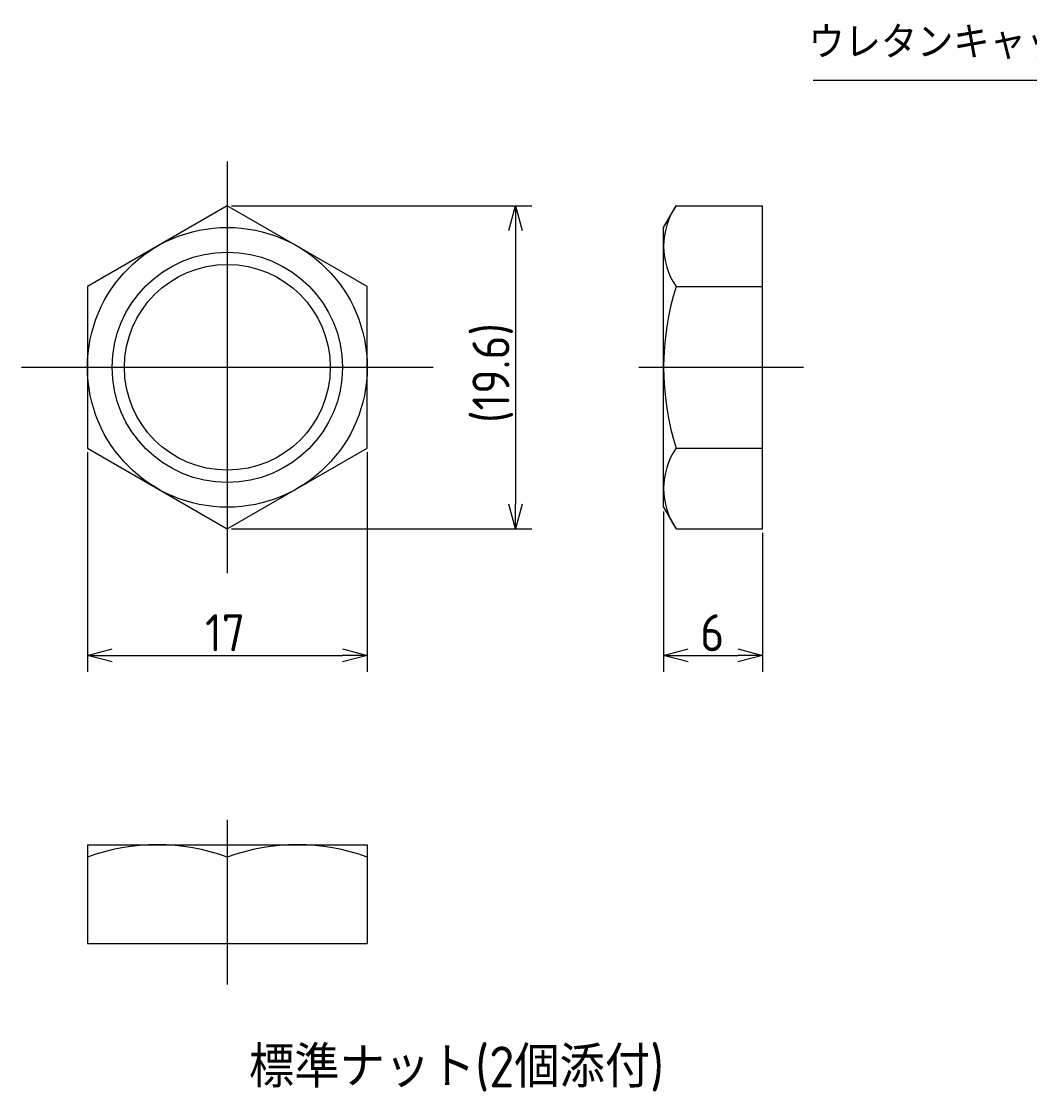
# Model space of a CAD drawing. Extents: x 120 to 300, y 121 to 186.
# Tile 1 of 4: x 120 to 181, y 121 to 186. Entities that reach past the tile are written whole.
import ezdxf

# ---------------------------------------------------------------- set-up
doc = ezdxf.new("R2010")
doc.units = 0
doc.linetypes.add('CENTER', pattern=[50.8, 31.75, -6.35, 6.35, -6.35])
doc.layers.get('0').update_dxf_attribs({"linetype": 'CONTINUOUS'})
doc.layers.get('DEFPOINTS').update_dxf_attribs({"linetype": 'CONTINUOUS'})
doc.layers.add('図形', color=7, linetype='CONTINUOUS')
doc.layers.add('寸法_文字', color=3, linetype='CONTINUOUS')
doc.layers.get('0').off()
doc.styles.add('DIMENSION', font='isocp.shx', dxfattribs={"bigfont": 'bigfont.shx'})
doc.dimstyles.get("Standard").update_dxf_attribs({"dimtxt": 0.18, "dimasz": 0.18, "dimexe": 0.18, "dimexo": 0.0625, "dimgap": 0.09, "dimtad": 0, "dimtih": 1, "dimtoh": 1, "dimzin": 0, "dimcen": 0.09, "dimazin": 3, "dimtfac": 1, "dimtofl": 0, "dimtmove": 0, "dimatfit": 3})

# ---------------------------------------------------------------- blocks, each defined once
blk = doc.blocks.new('_OPEN30')
at = {"color": 0, "linetype": 'BYBLOCK'}
for p, q in [((-1, 0.268), (0, 0)), ((0, 0), (-1, -0.268)), ((0, 0), (-1, 0))]:
    blk.add_line(p, q, dxfattribs=at)
blk = doc.blocks.new('*U4')
at = {"layer": '寸法_文字', "color": 3, "style": 'DIMENSION'}
blk.add_text('17', height=2.25, dxfattribs=at).set_placement((131.15, 147.75))
blk = doc.blocks.new('*D3')
at = {"layer": 'DEFPOINTS', "color": 0}
for p in [(124, 160.093), (141, 160.093), (141, 147.5)]:
    blk.add_point(p, dxfattribs=at)
at = {"layer": '寸法_文字', "color": 3}
for p, q in [((124, 159.843), (124, 146.5)), ((141, 159.843), (141, 146.5)), ((125.5, 147.5), (139.5, 147.5))]:
    blk.add_line(p, q, dxfattribs=at)
at = {"layer": '寸法_文字'}
blk.add_blockref('*U4', (0, 0), dxfattribs=at)
at = {"layer": '寸法_文字', "color": 3, "xscale": 1.5, "yscale": 1.5, "zscale": 1.5, "rotation": 180}
blk.add_blockref('_OPEN30', (124, 147.5), dxfattribs=at)
at = {"layer": '寸法_文字', "color": 3, "xscale": 1.5, "yscale": 1.5, "zscale": 1.5}
blk.add_blockref('_OPEN30', (141, 147.5), dxfattribs=at)
blk = doc.blocks.new('*U6')
at = {"layer": '寸法_文字', "color": 3, "style": 'DIMENSION'}
blk.add_text('(19.6)', height=2.25, rotation=90, dxfattribs=at).set_placement((149.637, 161.621))
blk = doc.blocks.new('*D5')
at = {"layer": 'DEFPOINTS', "color": 0}
for p in [(132.5, 174.815), (132.5, 155.185), (150, 155.185)]:
    blk.add_point(p, dxfattribs=at)
at = {"layer": '寸法_文字', "color": 3}
for p, q in [((132.75, 174.815), (151, 174.815)), ((150, 173.315), (150, 156.685)), ((132.75, 155.185), (151, 155.185))]:
    blk.add_line(p, q, dxfattribs=at)
at = {"layer": '寸法_文字', "color": 3, "xscale": 1.5, "yscale": 1.5, "zscale": 1.5}
for p, rotation in [((150, 174.815), 90), ((150, 155.185), 270)]:
    blk.add_blockref('_OPEN30', p, dxfattribs=dict(at, rotation=rotation))
at = {"layer": '寸法_文字'}
blk.add_blockref('*U6', (0, 0), dxfattribs=at)
blk = doc.blocks.new('*U8')
at = {"layer": '寸法_文字', "color": 3, "style": 'DIMENSION'}
blk.add_text('6', height=2.25, dxfattribs=at).set_placement((161.224, 147.75))
blk = doc.blocks.new('*D7')
at = {"layer": 'DEFPOINTS', "color": 0}
for p in [(159, 156.5), (165, 155.185), (165, 147.5)]:
    blk.add_point(p, dxfattribs=at)
at = {"layer": '寸法_文字', "color": 3}
for p, q in [((159, 156.25), (159, 146.5)), ((165, 154.935), (165, 146.5)), ((160.5, 147.5), (163.5, 147.5))]:
    blk.add_line(p, q, dxfattribs=at)
at = {"layer": '寸法_文字'}
blk.add_blockref('*U8', (0, 0), dxfattribs=at)
at = {"layer": '寸法_文字', "color": 3, "xscale": 1.5, "yscale": 1.5, "zscale": 1.5, "rotation": 180}
blk.add_blockref('_OPEN30', (159, 147.5), dxfattribs=at)
at = {"layer": '寸法_文字', "color": 3, "xscale": 1.5, "yscale": 1.5, "zscale": 1.5}
blk.add_blockref('_OPEN30', (165, 147.5), dxfattribs=at)
blk = doc.blocks.new('*U44')
at = {"layer": '寸法_文字', "style": 'DIMENSION'}
blk.add_text('標準ナット(2個添付)', height=2.5, dxfattribs=at).set_placement((133.813, 121.25))

msp = doc.modelspace()

# ---------------------------------------------------------------- linework, layer by layer
at = {"layer": '図形', "color": 3, "linetype": 'CENTER'}
for p, q in [((132.5, 177.5), (132.5, 152.5)), ((120, 165), (145, 165)), ((157.5, 165), (167.5, 165)), ((132.5, 137.5), (132.5, 127.5))]:
    msp.add_line(p, q, dxfattribs=at)
at = {"layer": '図形'}
for p, q in [((132.5, 174.815), (124, 169.907)), ((141, 169.907), (132.5, 174.815)), ((159, 173.5), (159.759, 174.815)), ((159.759, 174.815), (165, 174.815)), ((165, 155.185), (165, 174.815)), ((159, 156.5), (159, 173.5)), ((124, 169.907), (124, 160.093)), ((141, 160.093), (141, 169.907)), ((159.759, 169.907), (165, 169.907)), ((124, 160.093), (132.5, 155.185)), ((132.5, 155.185), (141, 160.093)), ((159.759, 160.093), (165, 160.093)), ((159, 156.5), (159.759, 155.185)), ((159.759, 155.185), (165, 155.185)), ((124, 136), (141, 136)), ((124, 136), (124, 130)), ((141, 136), (141, 130)), ((132.5, 135.241), (132.5, 130)), ((124, 130), (141, 130))]:
    msp.add_line(p, q, dxfattribs=at)
for radius in [8.5, 6.25]:
    msp.add_circle((132.5, 165), radius, dxfattribs=at)
at = {"layer": '図形', "color": 3}
msp.add_circle((132.5, 165), 7, dxfattribs=at)
at = {"layer": '図形'}
for centre, radius, start, end in [((163.345, 172.361), 4.345, 145.61575, 214.38425), ((175.241, 165), 16.241, 162.41205, 197.58795), ((163.345, 157.639), 4.345, 145.61575, 214.38425), ((128.25, 123.724), 12.276, 69.74384, 110.25616), ((136.75, 123.724), 12.276, 69.74384, 110.25616)]:
    msp.add_arc(centre, radius, start, end, dxfattribs=at)
at = {"layer": '寸法_文字', "linetype": 'BYBLOCK'}
msp.add_lwpolyline([(168.087, 182.453), (187.62, 182.453)], dxfattribs=at)

# ---------------------------------------------------------------- block references
at = {"layer": '寸法_文字'}
msp.add_blockref('*U44', (0, 0), dxfattribs=at)

# ---------------------------------------------------------------- texts
at = {"layer": '寸法_文字', "style": 'DIMENSION'}
msp.add_text('ウレタンキャップ', height=2, dxfattribs=at).set_placement((167.802, 183.739))

# ---------------------------------------------------------------- dimensions: what is measured, and where the dimension line sits
at = {"layer": '寸法_文字'}
dim = msp.add_linear_dim(base=(150, 155.185), p1=(132.5, 174.815), p2=(132.5, 155.185), angle=90, text='(<>)', dimstyle='Standard', override={"dimscale": 0.5, "dimdec": 1}, dxfattribs=at)
dim.commit()
dim.dimension.update_dxf_attribs({"geometry": '*D5', "text_midpoint": (150, 165), "dimtype": 128})
for base, p1, p2, picture, middle in [((141, 147.5), (124, 160.093), (141, 160.093), '*D3', (132.5, 147.5)), ((165, 147.5), (159, 156.5), (165, 155.185), '*D7', (162, 147.5))]:
    dim = msp.add_linear_dim(base=base, p1=p1, p2=p2, dimstyle='Standard', override={"dimscale": 0.5}, dxfattribs=at)
    dim.commit()
    dim.dimension.update_dxf_attribs({"geometry": picture, "text_midpoint": middle, "dimtype": 128})

doc.saveas('drawing.dxf')
